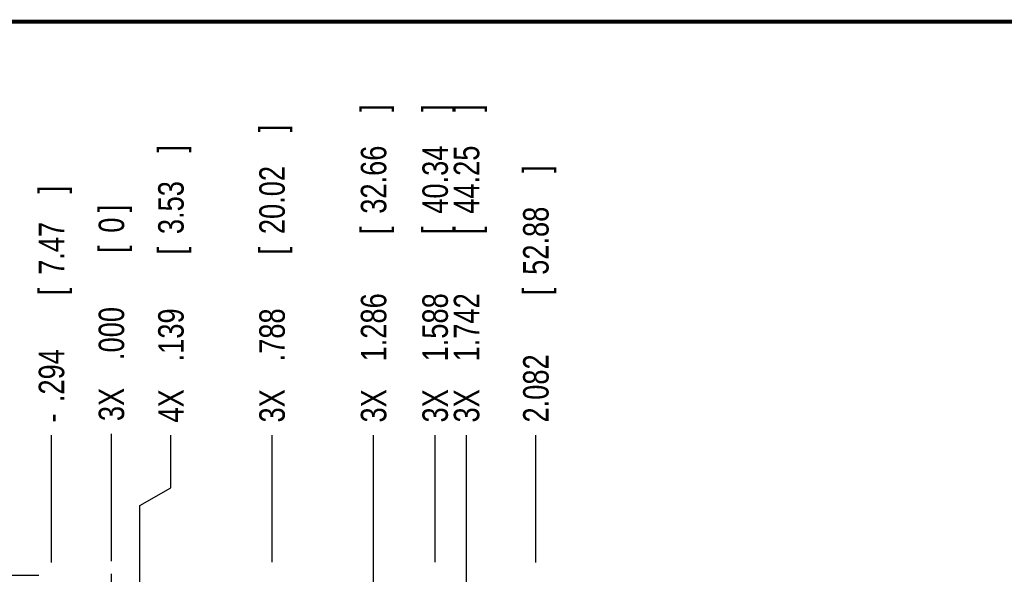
# Model space of a CAD drawing. Header units: inches. Extents: x 0.2 to 16.8, y 0.1 to 10.8.
# Tile 8 of 18: x 3.7 to 8.6, y 8 to 10.8. Entities that reach past the tile are written whole.
import ezdxf

# ---------------------------------------------------------------- set-up
doc = ezdxf.new("R2010")
doc.units = ezdxf.units.IN
doc.header["$LTSCALE"] = 0.935
doc.header["$MEASUREMENT"] = 0
doc.linetypes.add('CENTER', pattern=[0.6, 0.375, -0.075, 0.075, -0.075])
doc.layers.get('0').update_dxf_attribs({"linetype": 'CONTINUOUS'})
doc.layers.add('DEFAULT_1', color=7, linetype='CENTER')
doc.layers.add('DIMENSIONS', color=7, linetype='CONTINUOUS')
doc.styles.get("Standard").update_dxf_attribs({"font": 'txt', "width": 0.8})
doc.dimstyles.new('DIMSTYLE_2', dxfattribs={"dimtxt": 0.125, "dimasz": 0.18, "dimexe": 0.18, "dimexo": 0.0625, "dimgap": 0.09, "dimtad": 0, "dimtih": 1, "dimtoh": 1, "dimdec": 3, "dimzin": 4, "dimdsep": 46, "dimtxsty": 'STANDARD', "dimblk": '_FILLED', "dimblk1": '_FILLED', "dimblk2": '_FILLED', "dimcen": 0.09, "dimadec": 0, "dimazin": 0, "dimtp": 0.01, "dimtm": 0.01, "dimtfac": 1, "dimtdec": 3, "dimtofl": 0, "dimtmove": 0, "dimatfit": 3, "dimldrblk": '_FILLED', "dimfxl": 1, "dimtolj": 1, "dimtzin": 4, "dimarcsym": 0})

# ---------------------------------------------------------------- blocks, each defined once
blk = doc.blocks.new('*D5')
at = {"layer": 'DIMENSIONS', "color": 2, "linetype": 'CONTINUOUS'}
for p, q in [((3.4039, 8.275), (3.2092, 8.275)), ((3.6528, 8.0402), (3.4039, 8.275)), ((3.8342, 8.0402), (3.6528, 8.0402))]:
    blk.add_line(p, q, dxfattribs=at)
at = {"layer": 'DIMENSIONS', "color": 2, "linetype": 'CONTINUOUS', "width": 0.8}
for s, p in [('.118', (2.3217, 8.2125)), ('[', (2.8467, 8.2125)), ('3', (2.9467, 8.2125)), (']', (3.0467, 8.2125))]:
    blk.add_text(s, height=0.125, dxfattribs=at).set_placement(p)
blk = doc.blocks.new('_FILLED')
at = {"color": 0, "linetype": 'BYBLOCK'}
blk.add_solid([(0, 0), (-1, 0.174), (-1, -0.174)], dxfattribs=at)
blk = doc.blocks.new('*D18')
at = {"layer": 'DIMENSIONS', "color": 2, "linetype": 'CONTINUOUS'}
for p, q in [((4.4826, 8.4699), (4.4826, 8.7282)), ((4.3295, 8.3828), (4.4826, 8.4699)), ((4.3295, 7.1744), (4.3295, 8.3828))]:
    blk.add_line(p, q, dxfattribs=at)
at = {"layer": 'DIMENSIONS', "color": 2, "linetype": 'CONTINUOUS', "width": 0.8}
for s, p in [(']', (4.5451, 10.1157)), ('3.53', (4.5451, 9.7157)), ('[', (4.5451, 9.6157)), ('.139', (4.5451, 9.0907)), ('4X ', (4.5451, 8.7907))]:
    blk.add_text(s, height=0.125, rotation=90, dxfattribs=at).set_placement(p)
blk = doc.blocks.new('*D19')
at = {"layer": 'DIMENSIONS', "color": 2, "linetype": 'CONTINUOUS'}
blk.add_line((3.8967, 8.1027), (3.8967, 8.7282), dxfattribs=at)
at = {"layer": 'DIMENSIONS', "color": 2, "linetype": 'CONTINUOUS', "width": 0.8}
for s, p in [(']', (3.9592, 9.9157)), ('7.47', (3.9592, 9.5157)), ('[', (3.9592, 9.4157)), ('.294', (3.9592, 8.8907)), ('-', (3.9592, 8.7907))]:
    blk.add_text(s, height=0.125, rotation=90, dxfattribs=at).set_placement(p)
blk = doc.blocks.new('*D20')
at = {"layer": 'DIMENSIONS', "color": 2, "linetype": 'CONTINUOUS'}
blk.add_line((4.9787, 8.1058), (4.9787, 8.7282), dxfattribs=at)
at = {"layer": 'DIMENSIONS', "color": 2, "linetype": 'CONTINUOUS', "width": 0.8}
for s, p in [(']', (5.0412, 10.2157)), ('20.02', (5.0412, 9.7157)), ('[', (5.0412, 9.6157)), ('.788', (5.0412, 9.0907)), ('3X ', (5.0412, 8.7907))]:
    blk.add_text(s, height=0.125, rotation=90, dxfattribs=at).set_placement(p)
blk = doc.blocks.new('*D21')
at = {"layer": 'DIMENSIONS', "color": 2, "linetype": 'CONTINUOUS'}
blk.add_line((5.7787, 8.1058), (5.7787, 8.7282), dxfattribs=at)
at = {"layer": 'DIMENSIONS', "color": 2, "linetype": 'CONTINUOUS', "width": 0.8}
for s, p in [(']', (5.8412, 10.3157)), ('40.34', (5.8412, 9.8157)), ('[', (5.8412, 9.7157)), ('1.588', (5.8412, 9.0907)), ('3X ', (5.8412, 8.7907))]:
    blk.add_text(s, height=0.125, rotation=90, dxfattribs=at).set_placement(p)
blk = doc.blocks.new('*D22')
at = {"layer": 'DIMENSIONS', "color": 2, "linetype": 'CONTINUOUS'}
blk.add_line((5.4767, 6.6187), (5.4767, 8.7282), dxfattribs=at)
at = {"layer": 'DIMENSIONS', "color": 2, "linetype": 'CONTINUOUS', "width": 0.8}
for s, p in [(']', (5.5392, 10.3157)), ('32.66', (5.5392, 9.8157)), ('[', (5.5392, 9.7157)), ('1.286', (5.5392, 9.0907)), ('3X ', (5.5392, 8.7907))]:
    blk.add_text(s, height=0.125, rotation=90, dxfattribs=at).set_placement(p)
blk = doc.blocks.new('*D23')
at = {"layer": 'DIMENSIONS', "color": 2, "linetype": 'CONTINUOUS'}
blk.add_line((5.9327, 7.0912), (5.9327, 8.7282), dxfattribs=at)
at = {"layer": 'DIMENSIONS', "color": 2, "linetype": 'CONTINUOUS', "width": 0.8}
for s, p in [(']', (5.9952, 10.3157)), ('44.25', (5.9952, 9.8157)), ('[', (5.9952, 9.7157)), ('1.742', (5.9952, 9.0907)), ('3X ', (5.9952, 8.7907))]:
    blk.add_text(s, height=0.125, rotation=90, dxfattribs=at).set_placement(p)
blk = doc.blocks.new('*D24')
at = {"layer": 'DIMENSIONS', "color": 2, "linetype": 'CONTINUOUS'}
blk.add_line((6.2727, 8.1027), (6.2727, 8.7282), dxfattribs=at)
at = {"layer": 'DIMENSIONS', "color": 2, "linetype": 'CONTINUOUS', "width": 0.8}
for s, p in [(']', (6.3352, 10.0157)), ('52.88', (6.3352, 9.5157)), ('[', (6.3352, 9.4157)), ('2.082', (6.3352, 8.7907))]:
    blk.add_text(s, height=0.125, rotation=90, dxfattribs=at).set_placement(p)
blk = doc.blocks.new('*D25')
at = {"layer": 'DIMENSIONS', "color": 2, "linetype": 'CONTINUOUS'}
blk.add_line((4.1907, 8.1098), (4.1907, 8.7351), dxfattribs=at)
at = {"layer": 'DIMENSIONS', "color": 2, "linetype": 'CONTINUOUS', "width": 0.8}
for s, p in [(']', (4.2532, 9.8226)), ('0', (4.2532, 9.7226)), ('[', (4.2532, 9.6226)), ('.000', (4.2532, 9.0976)), ('3X ', (4.2532, 8.7976))]:
    blk.add_text(s, height=0.125, rotation=90, dxfattribs=at).set_placement(p)

msp = doc.modelspace()

# ---------------------------------------------------------------- linework, layer by layer
at = {"color": 7, "linetype": 'CONTINUOUS', "const_width": 0.02}
msp.add_lwpolyline([(16.75, 10.7586), (0.25, 10.7586)], dxfattribs=at)
at = {"layer": 'DEFAULT_1', "color": 7, "linetype": 'CENTER'}
msp.add_line((4.1907, 7.9222), (4.1907, 8.0473), dxfattribs=at)

# ---------------------------------------------------------------- dimensions: what is measured, and where the dimension line sits
at = {"layer": 'DIMENSIONS', "color": 2, "linetype": 'CONTINUOUS'}
for feature_location, offset, dtype, origin, text, picture, middle in [((5.7787, 8.1058), (0, 0.6224), 1, (4.1907, 8.0473), '3X <>', '*D21', (5.7787, 9.6032)), ((5.4767, 6.6187), (0, 2.1095), 1, (4.1907, 8.0473), '3X <>', '*D22', (5.4767, 9.6032)), ((5.9327, 7.0912), (0, 1.637), 1, (4.1907, 8.0473), '3X <>', '*D23', (5.9327, 9.6032)), ((4.9787, 8.1058), (0, 0.6224), 1, (4.1907, 8.0473), '3X <>', '*D20', (4.9787, 9.5532)), ((4.3295, 7.1744), (0.153, 1.5538), 0, (4.1907, 8.0473), '4X <>', '*D18', (4.4826, 9.5032)), ((3.8967, 8.1027), (0, 0.6255), 1, (4.1907, 8.0473), '-<>', '*D19', (3.8967, 9.4032)), ((4.1906526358, 8.1098133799), (0, 0.6253218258), 1, (4.1906526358, 8.0473133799), '3X <>', '*D25', (4.1906526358, 9.3601352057))]:
    dim = msp.add_ordinate_dim(feature_location=feature_location, offset=offset, dtype=dtype, origin=origin, text=text, dimstyle='DIMSTYLE_2', dxfattribs=at)
    dim.commit()
    dim.dimension.update_dxf_attribs({"geometry": picture, "text_midpoint": middle})
for feature_location, offset, dtype, origin, picture, middle in [((6.2727, 8.1027), (0, 0.6255), 1, (4.1907, 8.0473), '*D24', (6.2727, 9.4532)), ((3.8342, 8.0402), (-0.625, 0.2348), 0, (4.0656, 7.9222), '*D5', (2.7342, 8.275))]:
    dim = msp.add_ordinate_dim(feature_location=feature_location, offset=offset, dtype=dtype, origin=origin, dimstyle='DIMSTYLE_2', dxfattribs=at)
    dim.commit()
    dim.dimension.update_dxf_attribs({"geometry": picture, "text_midpoint": middle})

doc.saveas('drawing.dxf')
